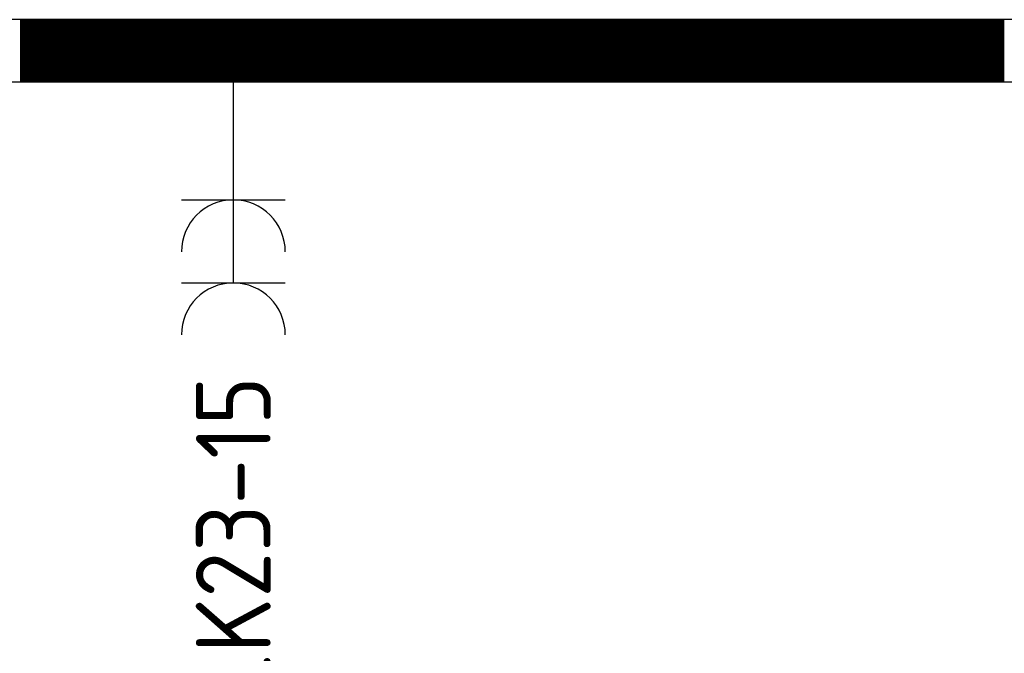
# Model space of a CAD drawing. Header units: millimetres. Extents: x -6587 to 112885, y 244 to 84344.
# Tile 45 of 57: x 68844 to 71214, y 36656 to 38182. Entities that reach past the tile are written whole.
import ezdxf
from ezdxf.enums import TextEntityAlignment as Align

# ---------------------------------------------------------------- set-up
doc = ezdxf.new("R2010")
doc.units = ezdxf.units.MM
doc.header["$LTSCALE"] = 100
doc.layers.get('0').update_dxf_attribs({"color": 9, "linetype": 'CONTINUOUS'})
for name, color, linetype in [('ALL-----_REFLIJNEN', 8, 'CONTINUOUS'), ('EB62203-_ATTRIB', 2, 'CONTINUOUS'), ('EL62203-_KRACHT-WCD230', 3, 'CONTINUOUS'), ('LIJN025', 10, 'CONTINUOUS')]:
    doc.layers.add(name, color=color, linetype=linetype)
doc.styles.add('1_8', font='iso', dxfattribs={"width": 0.7, "height": 1.8})
doc.styles.add('NORATT', font='isocp.shx')

# ---------------------------------------------------------------- blocks, each defined once
blk = doc.blocks.new('ES3W2A')
for p, q in [((1.25, 2), (-1.25, 2)), ((0, 2), (0, -3)), ((1.25, 0), (-1.25, 0))]:
    blk.add_line(p, q)
for centre in [(0, 3.25), (0, 1.25)]:
    blk.add_arc(centre, 1.25, 180, 0)
at = {"color": 0, "style": 'NORATT'}
for tag, flags, p in [('VERMOGEN', 9, (-2.5, 5)), ('GELIJK', 9, (5, 5)), ('GROEP', 8, (0, 5)), ('SCHAK', 8, (2.5, 5)), ('KAST', 9, (7, 5)), ('TAL', 8, (2.5, 5))]:
    blk.add_attdef(tag, text='', height=1.8, rotation=90, dxfattribs=dict(at, flags=flags)).set_placement(p, align=Align.MIDDLE_CENTER)
at = {"color": 0, "style": 'NORATT', "flags": 8}
blk.add_attdef('DOEL', text='', height=1.8, rotation=90, dxfattribs=at).set_placement((-2.5, 5), align=Align.MIDDLE_LEFT)
at = {"color": 0, "style": 'NORATT', "flags": 9}
blk.add_attdef('M_CODE', text='', height=1.8, dxfattribs=at).set_placement((0, 0), align=Align.MIDDLE_CENTER)
blk = doc.blocks.new('A$Cb38f1ce1')
at = {"layer": 'ALL-----_REFLIJNEN', "color": 8, "linetype": 'Continuous'}
for p, q in [((70801.7, 31655), (64837.7, 31655)), ((70801.7, 31655), (64837.7, 31655)), ((65594.8, 31655), (65594.8, 31505)), ((65596.8, 31655), (65596.8, 31505)), ((65598.8, 31655), (65598.8, 31505)), ((65600.8, 31655), (65600.8, 31505)), ((65602.8, 31655), (65602.8, 31505)), ((65604.8, 31655), (65604.8, 31505)), ((65606.8, 31655), (65606.8, 31505)), ((65608.8, 31655), (65608.8, 31505)), ((65610.8, 31655), (65610.8, 31505)), ((65612.8, 31655), (65612.8, 31505)), ((65614.8, 31655), (65614.8, 31505)), ((65616.8, 31655), (65616.8, 31505)), ((65618.8, 31655), (65618.8, 31505)), ((65620.8, 31655), (65620.8, 31505)), ((65622.8, 31655), (65622.8, 31505)), ((65624.8, 31655), (65624.8, 31505)), ((65626.8, 31655), (65626.8, 31505)), ((65628.8, 31655), (65628.8, 31505)), ((65630.8, 31655), (65630.8, 31505)), ((65632.8, 31655), (65632.8, 31505)), ((65634.8, 31655), (65634.8, 31505)), ((65635, 31655), (65785, 31505)), ((65635, 31655), (65785, 31505)), ((65636.8, 31655), (65636.8, 31505)), ((65638.8, 31655), (65638.8, 31505)), ((65640.8, 31655), (65640.8, 31505)), ((65642.8, 31655), (65642.8, 31505)), ((65644.8, 31655), (65644.8, 31505)), ((65646.8, 31655), (65646.8, 31505)), ((65648.8, 31655), (65648.8, 31505)), ((65650.8, 31655), (65650.8, 31505)), ((65652.8, 31655), (65652.8, 31505)), ((65654.8, 31655), (65654.8, 31505)), ((65656.8, 31655), (65656.8, 31505)), ((65658.8, 31655), (65658.8, 31505)), ((65660.8, 31655), (65660.8, 31505)), ((65662.8, 31655), (65662.8, 31505)), ((65664.8, 31655), (65664.8, 31505)), ((65666.8, 31655), (65666.8, 31505)), ((65668.8, 31655), (65668.8, 31505)), ((65670.8, 31655), (65670.8, 31505)), ((65672.8, 31655), (65672.8, 31505)), ((65674.8, 31655), (65674.8, 31505)), ((65676.8, 31655), (65676.8, 31505)), ((65678.8, 31655), (65678.8, 31505)), ((65680.8, 31655), (65680.8, 31505)), ((65682.8, 31655), (65682.8, 31505)), ((65684.8, 31655), (65684.8, 31505)), ((65686.8, 31655), (65686.8, 31505)), ((65688.8, 31655), (65688.8, 31505)), ((65690.8, 31655), (65690.8, 31505)), ((65692.8, 31655), (65692.8, 31505)), ((65694.8, 31655), (65694.8, 31505)), ((65696.8, 31655), (65696.8, 31505)), ((65698.8, 31655), (65698.8, 31505)), ((65700.8, 31655), (65700.8, 31505)), ((65702.8, 31655), (65702.8, 31505)), ((65704.8, 31655), (65704.8, 31505)), ((65706.8, 31655), (65706.8, 31505)), ((65708.8, 31655), (65708.8, 31505)), ((65710.8, 31655), (65710.8, 31505)), ((65712.8, 31655), (65712.8, 31505)), ((65714.8, 31655), (65714.8, 31505)), ((65716.8, 31655), (65716.8, 31505)), ((65718.8, 31655), (65718.8, 31505)), ((65720.8, 31655), (65720.8, 31505)), ((65722.8, 31655), (65722.8, 31505)), ((65724.8, 31655), (65724.8, 31505)), ((65726.8, 31655), (65726.8, 31505)), ((65728.8, 31655), (65728.8, 31505)), ((65730.8, 31655), (65730.8, 31505)), ((65732.8, 31655), (65732.8, 31505)), ((65734.8, 31655), (65734.8, 31505)), ((65736.8, 31655), (65736.8, 31505)), ((65738.8, 31655), (65738.8, 31505)), ((65740.8, 31655), (65740.8, 31505)), ((65742.8, 31655), (65742.8, 31505)), ((65744.8, 31655), (65744.8, 31505)), ((65746.8, 31655), (65746.8, 31505)), ((65748.8, 31655), (65748.8, 31505)), ((65750.8, 31655), (65750.8, 31505)), ((65752.8, 31655), (65752.8, 31505)), ((65754.8, 31655), (65754.8, 31505)), ((65756.8, 31655), (65756.8, 31505)), ((65758.8, 31655), (65758.8, 31505)), ((65760.8, 31655), (65760.8, 31505)), ((65762.8, 31655), (65762.8, 31505)), ((65764.8, 31655), (65764.8, 31505)), ((65766.8, 31655), (65766.8, 31505)), ((65768.8, 31655), (65768.8, 31505)), ((65770.8, 31655), (65770.8, 31505)), ((65772.8, 31655), (65772.8, 31505)), ((65774.8, 31655), (65774.8, 31505)), ((65776.8, 31655), (65776.8, 31505)), ((65778.8, 31655), (65778.8, 31505)), ((65780.8, 31655), (65780.8, 31505)), ((65782.8, 31655), (65782.8, 31505)), ((65784.8, 31655), (65784.8, 31505)), ((65786.8, 31655), (65786.8, 31505)), ((65788.8, 31655), (65788.8, 31505)), ((65790.8, 31655), (65790.8, 31505)), ((65792.8, 31655), (65792.8, 31505)), ((65794.8, 31655), (65794.8, 31505)), ((65796.8, 31655), (65796.8, 31505)), ((65798.8, 31655), (65798.8, 31505)), ((65800.8, 31655), (65800.8, 31505)), ((65802.8, 31655), (65802.8, 31505)), ((65804.8, 31655), (65804.8, 31505)), ((65806.8, 31655), (65806.8, 31505)), ((65808.8, 31655), (65808.8, 31505)), ((65810.8, 31655), (65810.8, 31505)), ((65812.8, 31655), (65812.8, 31505)), ((65814.8, 31655), (65814.8, 31505)), ((65816.8, 31655), (65816.8, 31505)), ((65818.8, 31655), (65818.8, 31505)), ((65820.8, 31655), (65820.8, 31505)), ((65822.8, 31655), (65822.8, 31505)), ((65824.8, 31655), (65824.8, 31505)), ((65826.8, 31655), (65826.8, 31505)), ((65828.8, 31655), (65828.8, 31505)), ((65830.8, 31655), (65830.8, 31505)), ((65832.8, 31655), (65832.8, 31505)), ((65834.8, 31655), (65834.8, 31505)), ((65836.8, 31655), (65836.8, 31505)), ((65838.8, 31655), (65838.8, 31505)), ((65840.8, 31655), (65840.8, 31505)), ((65842.8, 31655), (65842.8, 31505)), ((65844.8, 31655), (65844.8, 31505)), ((65846.8, 31655), (65846.8, 31505)), ((65847.1, 31655), (65997.1, 31505)), ((65847.1, 31655), (65997.1, 31505)), ((65848.8, 31655), (65848.8, 31505)), ((65850.8, 31655), (65850.8, 31505)), ((65852.8, 31655), (65852.8, 31505)), ((65854.8, 31655), (65854.8, 31505)), ((65856.8, 31655), (65856.8, 31505)), ((65858.8, 31655), (65858.8, 31505)), ((65860.8, 31655), (65860.8, 31505)), ((65862.8, 31655), (65862.8, 31505)), ((65864.8, 31655), (65864.8, 31505)), ((65866.8, 31655), (65866.8, 31505)), ((65868.8, 31655), (65868.8, 31505)), ((65870.8, 31655), (65870.8, 31505)), ((65872.8, 31655), (65872.8, 31505)), ((65874.8, 31655), (65874.8, 31505)), ((65876.8, 31655), (65876.8, 31505)), ((65878.8, 31655), (65878.8, 31505)), ((65880.8, 31655), (65880.8, 31505)), ((65882.8, 31655), (65882.8, 31505)), ((65884.8, 31655), (65884.8, 31505)), ((65886.8, 31655), (65886.8, 31505)), ((65888.8, 31655), (65888.8, 31505)), ((65890.8, 31655), (65890.8, 31505)), ((65892.8, 31655), (65892.8, 31505)), ((65894.8, 31655), (65894.8, 31505)), ((65896.8, 31655), (65896.8, 31505)), ((65898.8, 31655), (65898.8, 31505)), ((65900.8, 31655), (65900.8, 31505)), ((65902.8, 31655), (65902.8, 31505)), ((65904.8, 31655), (65904.8, 31505)), ((65906.8, 31655), (65906.8, 31505)), ((65908.8, 31655), (65908.8, 31505)), ((65910.8, 31655), (65910.8, 31505)), ((65912.8, 31655), (65912.8, 31505)), ((65914.8, 31655), (65914.8, 31505)), ((65916.8, 31655), (65916.8, 31505)), ((65918.8, 31655), (65918.8, 31505)), ((65920.8, 31655), (65920.8, 31505)), ((65922.8, 31655), (65922.8, 31505)), ((65924.8, 31655), (65924.8, 31505)), ((65926.8, 31655), (65926.8, 31505)), ((65928.8, 31655), (65928.8, 31505)), ((65930.8, 31655), (65930.8, 31505)), ((65932.8, 31655), (65932.8, 31505)), ((65934.8, 31655), (65934.8, 31505)), ((65936.8, 31655), (65936.8, 31505)), ((65938.8, 31655), (65938.8, 31505)), ((65940.8, 31655), (65940.8, 31505)), ((65942.8, 31655), (65942.8, 31505)), ((65944.8, 31655), (65944.8, 31505)), ((65946.8, 31655), (65946.8, 31505)), ((65948.8, 31655), (65948.8, 31505)), ((65950.8, 31655), (65950.8, 31505)), ((65952.8, 31655), (65952.8, 31505)), ((65954.8, 31655), (65954.8, 31505)), ((65956.8, 31655), (65956.8, 31505)), ((65958.8, 31655), (65958.8, 31505)), ((65960.8, 31655), (65960.8, 31505)), ((65962.8, 31655), (65962.8, 31505)), ((65964.8, 31655), (65964.8, 31505)), ((65966.8, 31655), (65966.8, 31505)), ((65968.8, 31655), (65968.8, 31505)), ((65970.8, 31655), (65970.8, 31505)), ((65972.8, 31655), (65972.8, 31505)), ((65974.8, 31655), (65974.8, 31505)), ((65976.8, 31655), (65976.8, 31505)), ((65978.8, 31655), (65978.8, 31505)), ((65980.8, 31655), (65980.8, 31505)), ((65982.8, 31655), (65982.8, 31505)), ((65984.8, 31655), (65984.8, 31505)), ((65986.8, 31655), (65986.8, 31505)), ((65988.8, 31655), (65988.8, 31505)), ((65990.8, 31655), (65990.8, 31505)), ((65992.8, 31655), (65992.8, 31505)), ((65994.8, 31655), (65994.8, 31505)), ((65996.8, 31655), (65996.8, 31505)), ((65998.8, 31655), (65998.8, 31505)), ((66000.8, 31655), (66000.8, 31505)), ((66002.8, 31655), (66002.8, 31505)), ((66004.8, 31655), (66004.8, 31505)), ((66006.8, 31655), (66006.8, 31505)), ((66008.8, 31655), (66008.8, 31505)), ((66010.8, 31655), (66010.8, 31505)), ((66012.8, 31655), (66012.8, 31505)), ((66014.8, 31655), (66014.8, 31505)), ((66016.8, 31655), (66016.8, 31505)), ((66018.8, 31655), (66018.8, 31505)), ((66020.8, 31655), (66020.8, 31505)), ((66022.8, 31655), (66022.8, 31505)), ((66024.8, 31655), (66024.8, 31505)), ((66026.8, 31655), (66026.8, 31505)), ((66028.8, 31655), (66028.8, 31505)), ((66030.8, 31655), (66030.8, 31505)), ((66032.8, 31655), (66032.8, 31505)), ((66034.8, 31655), (66034.8, 31505)), ((66036.8, 31655), (66036.8, 31505)), ((66038.8, 31655), (66038.8, 31505)), ((66040.8, 31655), (66040.8, 31505)), ((66042.8, 31655), (66042.8, 31505)), ((66044.8, 31655), (66044.8, 31505)), ((66046.8, 31655), (66046.8, 31505)), ((66048.8, 31655), (66048.8, 31505)), ((66050.8, 31655), (66050.8, 31505)), ((66052.8, 31655), (66052.8, 31505)), ((66054.8, 31655), (66054.8, 31505)), ((66056.8, 31655), (66056.8, 31505)), ((66058.8, 31655), (66058.8, 31505)), ((66059.3, 31655), (66209.3, 31505)), ((66059.3, 31655), (66209.3, 31505)), ((66060.8, 31655), (66060.8, 31505)), ((66062.8, 31655), (66062.8, 31505)), ((66064.8, 31655), (66064.8, 31505)), ((66066.8, 31655), (66066.8, 31505)), ((66068.8, 31655), (66068.8, 31505)), ((66070.8, 31655), (66070.8, 31505)), ((66072.8, 31655), (66072.8, 31505)), ((66074.8, 31655), (66074.8, 31505)), ((66076.8, 31655), (66076.8, 31505)), ((66078.8, 31655), (66078.8, 31505)), ((66080.8, 31655), (66080.8, 31505)), ((66082.8, 31655), (66082.8, 31505)), ((66084.8, 31655), (66084.8, 31505)), ((66086.8, 31655), (66086.8, 31505)), ((66088.8, 31655), (66088.8, 31505)), ((66090.8, 31655), (66090.8, 31505)), ((66092.8, 31655), (66092.8, 31505)), ((66094.8, 31655), (66094.8, 31505)), ((66096.8, 31655), (66096.8, 31505)), ((66098.8, 31655), (66098.8, 31505)), ((66100.8, 31655), (66100.8, 31505)), ((66102.8, 31655), (66102.8, 31505)), ((66104.8, 31655), (66104.8, 31505)), ((66106.8, 31655), (66106.8, 31505)), ((66108.8, 31655), (66108.8, 31505)), ((66110.8, 31655), (66110.8, 31505)), ((66112.8, 31655), (66112.8, 31505)), ((66114.8, 31655), (66114.8, 31505)), ((66116.8, 31655), (66116.8, 31505)), ((66118.8, 31655), (66118.8, 31505)), ((66120.8, 31655), (66120.8, 31505)), ((66122.8, 31655), (66122.8, 31505)), ((66124.8, 31655), (66124.8, 31505)), ((66126.8, 31655), (66126.8, 31505)), ((66128.8, 31655), (66128.8, 31505)), ((66130.8, 31655), (66130.8, 31505)), ((66132.8, 31655), (66132.8, 31505)), ((66134.8, 31655), (66134.8, 31505)), ((66136.8, 31655), (66136.8, 31505)), ((66138.8, 31655), (66138.8, 31505)), ((66140.8, 31655), (66140.8, 31505)), ((66142.8, 31655), (66142.8, 31505)), ((66144.8, 31655), (66144.8, 31505)), ((66146.8, 31655), (66146.8, 31505)), ((66148.8, 31655), (66148.8, 31505)), ((66150.8, 31655), (66150.8, 31505)), ((66152.8, 31655), (66152.8, 31505)), ((66154.8, 31655), (66154.8, 31505)), ((66156.8, 31655), (66156.8, 31505)), ((66158.8, 31655), (66158.8, 31505)), ((66160.8, 31655), (66160.8, 31505)), ((66162.8, 31655), (66162.8, 31505)), ((66164.8, 31655), (66164.8, 31505)), ((66166.8, 31655), (66166.8, 31505)), ((66168.8, 31655), (66168.8, 31505)), ((66170.8, 31655), (66170.8, 31505)), ((66172.8, 31655), (66172.8, 31505)), ((66174.8, 31655), (66174.8, 31505)), ((66176.8, 31655), (66176.8, 31505)), ((66178.8, 31655), (66178.8, 31505)), ((66180.8, 31655), (66180.8, 31505)), ((66182.8, 31655), (66182.8, 31505)), ((66184.8, 31655), (66184.8, 31505)), ((66186.8, 31655), (66186.8, 31505)), ((66188.8, 31655), (66188.8, 31505)), ((66190.8, 31655), (66190.8, 31505)), ((66192.8, 31655), (66192.8, 31505)), ((66194.8, 31655), (66194.8, 31505)), ((66196.8, 31655), (66196.8, 31505)), ((66198.8, 31655), (66198.8, 31505)), ((66200.8, 31655), (66200.8, 31505)), ((66202.8, 31655), (66202.8, 31505)), ((66204.8, 31655), (66204.8, 31505)), ((66206.8, 31655), (66206.8, 31505)), ((66208.8, 31655), (66208.8, 31505)), ((66210.8, 31655), (66210.8, 31505)), ((66212.8, 31655), (66212.8, 31505)), ((66214.8, 31655), (66214.8, 31505)), ((66216.8, 31655), (66216.8, 31505)), ((66218.8, 31655), (66218.8, 31505)), ((66220.8, 31655), (66220.8, 31505)), ((66222.8, 31655), (66222.8, 31505)), ((66224.8, 31655), (66224.8, 31505)), ((66226.8, 31655), (66226.8, 31505)), ((66228.8, 31655), (66228.8, 31505)), ((66230.8, 31655), (66230.8, 31505)), ((66232.8, 31655), (66232.8, 31505)), ((66234.8, 31655), (66234.8, 31505)), ((66236.8, 31655), (66236.8, 31505)), ((66238.8, 31655), (66238.8, 31505)), ((66240.8, 31655), (66240.8, 31505)), ((66242.8, 31655), (66242.8, 31505)), ((66244.8, 31655), (66244.8, 31505)), ((66246.8, 31655), (66246.8, 31505)), ((66248.8, 31655), (66248.8, 31505)), ((66250.8, 31655), (66250.8, 31505)), ((66252.8, 31655), (66252.8, 31505)), ((66254.8, 31655), (66254.8, 31505)), ((66256.8, 31655), (66256.8, 31505)), ((66258.8, 31655), (66258.8, 31505)), ((66260.8, 31655), (66260.8, 31505)), ((66262.8, 31655), (66262.8, 31505)), ((66264.8, 31655), (66264.8, 31505)), ((66266.8, 31655), (66266.8, 31505)), ((66268.8, 31655), (66268.8, 31505)), ((66270.8, 31655), (66270.8, 31505)), ((66271.4, 31655), (66421.4, 31505)), ((66271.4, 31655), (66421.4, 31505)), ((66272.8, 31655), (66272.8, 31505)), ((66274.8, 31655), (66274.8, 31505)), ((66276.8, 31655), (66276.8, 31505)), ((66278.8, 31655), (66278.8, 31505)), ((66280.8, 31655), (66280.8, 31505)), ((66282.8, 31655), (66282.8, 31505)), ((66284.8, 31655), (66284.8, 31505)), ((66286.8, 31655), (66286.8, 31505)), ((66288.8, 31655), (66288.8, 31505)), ((66290.8, 31655), (66290.8, 31505)), ((66292.8, 31655), (66292.8, 31505)), ((66294.8, 31655), (66294.8, 31505)), ((66296.8, 31655), (66296.8, 31505)), ((66298.8, 31655), (66298.8, 31505)), ((66300.8, 31655), (66300.8, 31505)), ((66302.8, 31655), (66302.8, 31505)), ((66304.8, 31655), (66304.8, 31505)), ((66306.8, 31655), (66306.8, 31505)), ((66308.8, 31655), (66308.8, 31505)), ((66310.8, 31655), (66310.8, 31505)), ((66312.8, 31655), (66312.8, 31505)), ((66314.8, 31655), (66314.8, 31505)), ((66316.8, 31655), (66316.8, 31505)), ((66318.8, 31655), (66318.8, 31505)), ((66320.8, 31655), (66320.8, 31505)), ((66322.8, 31655), (66322.8, 31505)), ((66324.8, 31655), (66324.8, 31505)), ((66326.8, 31655), (66326.8, 31505)), ((66328.8, 31655), (66328.8, 31505)), ((66330.8, 31655), (66330.8, 31505)), ((66332.8, 31655), (66332.8, 31505)), ((66334.8, 31655), (66334.8, 31505)), ((66336.8, 31655), (66336.8, 31505)), ((66338.8, 31655), (66338.8, 31505)), ((66340.8, 31655), (66340.8, 31505)), ((66342.8, 31655), (66342.8, 31505)), ((66344.8, 31655), (66344.8, 31505)), ((66346.8, 31655), (66346.8, 31505)), ((66348.8, 31655), (66348.8, 31505)), ((66350.8, 31655), (66350.8, 31505)), ((66352.8, 31655), (66352.8, 31505)), ((66354.8, 31655), (66354.8, 31505)), ((66356.8, 31655), (66356.8, 31505)), ((66358.8, 31655), (66358.8, 31505)), ((66360.8, 31655), (66360.8, 31505)), ((66362.8, 31655), (66362.8, 31505)), ((66364.8, 31655), (66364.8, 31505)), ((66366.8, 31655), (66366.8, 31505)), ((66368.8, 31655), (66368.8, 31505)), ((66370.8, 31655), (66370.8, 31505)), ((66372.8, 31655), (66372.8, 31505)), ((66374.8, 31655), (66374.8, 31505)), ((66376.8, 31655), (66376.8, 31505)), ((66378.8, 31655), (66378.8, 31505)), ((66380.8, 31655), (66380.8, 31505)), ((66382.8, 31655), (66382.8, 31505)), ((66384.8, 31655), (66384.8, 31505)), ((66386.8, 31655), (66386.8, 31505)), ((66388.8, 31655), (66388.8, 31505)), ((66390.8, 31655), (66390.8, 31505)), ((66392.8, 31655), (66392.8, 31505)), ((66394.8, 31655), (66394.8, 31505)), ((66396.8, 31655), (66396.8, 31505)), ((66398.8, 31655), (66398.8, 31505)), ((66400.8, 31655), (66400.8, 31505)), ((66402.8, 31655), (66402.8, 31505)), ((66404.8, 31655), (66404.8, 31505)), ((66406.8, 31655), (66406.8, 31505)), ((66408.8, 31655), (66408.8, 31505)), ((66410.8, 31655), (66410.8, 31505)), ((66412.8, 31655), (66412.8, 31505)), ((66414.8, 31655), (66414.8, 31505)), ((66416.8, 31655), (66416.8, 31505)), ((66418.8, 31655), (66418.8, 31505)), ((66420.8, 31655), (66420.8, 31505)), ((66422.8, 31655), (66422.8, 31505)), ((66424.8, 31655), (66424.8, 31505)), ((66426.8, 31655), (66426.8, 31505)), ((66428.8, 31655), (66428.8, 31505)), ((66430.8, 31655), (66430.8, 31505)), ((66432.8, 31655), (66432.8, 31505)), ((66434.8, 31655), (66434.8, 31505)), ((66436.8, 31655), (66436.8, 31505)), ((66438.8, 31655), (66438.8, 31505)), ((66440.8, 31655), (66440.8, 31505)), ((66442.8, 31655), (66442.8, 31505)), ((66444.8, 31655), (66444.8, 31505)), ((66446.8, 31655), (66446.8, 31505)), ((66448.8, 31655), (66448.8, 31505)), ((66450.8, 31655), (66450.8, 31505)), ((66452.8, 31655), (66452.8, 31505)), ((66454.8, 31655), (66454.8, 31505)), ((66456.8, 31655), (66456.8, 31505)), ((66458.8, 31655), (66458.8, 31505)), ((66460.8, 31655), (66460.8, 31505)), ((66462.8, 31655), (66462.8, 31505)), ((66464.8, 31655), (66464.8, 31505)), ((66466.8, 31655), (66466.8, 31505)), ((66468.8, 31655), (66468.8, 31505)), ((66470.8, 31655), (66470.8, 31505)), ((66472.8, 31655), (66472.8, 31505)), ((66474.8, 31655), (66474.8, 31505)), ((66476.8, 31655), (66476.8, 31505)), ((66478.8, 31655), (66478.8, 31505)), ((66480.8, 31655), (66480.8, 31505)), ((66482.8, 31655), (66482.8, 31505)), ((66483.5, 31655), (66633.5, 31505)), ((66483.5, 31655), (66633.5, 31505)), ((66484.8, 31655), (66484.8, 31505)), ((66486.8, 31655), (66486.8, 31505)), ((66488.8, 31655), (66488.8, 31505)), ((66490.8, 31655), (66490.8, 31505)), ((66492.8, 31655), (66492.8, 31505)), ((66494.8, 31655), (66494.8, 31505)), ((66496.8, 31655), (66496.8, 31505)), ((66498.8, 31655), (66498.8, 31505)), ((66500.8, 31655), (66500.8, 31505)), ((66502.8, 31655), (66502.8, 31505)), ((66504.8, 31655), (66504.8, 31505)), ((66506.8, 31655), (66506.8, 31505)), ((66508.8, 31655), (66508.8, 31505)), ((66510.8, 31655), (66510.8, 31505)), ((66512.8, 31655), (66512.8, 31505)), ((66514.8, 31655), (66514.8, 31505)), ((66516.8, 31655), (66516.8, 31505)), ((66518.8, 31655), (66518.8, 31505)), ((66520.8, 31655), (66520.8, 31505)), ((66522.8, 31655), (66522.8, 31505)), ((66524.8, 31655), (66524.8, 31505)), ((66526.8, 31655), (66526.8, 31505)), ((66528.8, 31655), (66528.8, 31505)), ((66530.8, 31655), (66530.8, 31505)), ((66532.8, 31655), (66532.8, 31505)), ((66534.8, 31655), (66534.8, 31505)), ((66536.8, 31655), (66536.8, 31505)), ((66538.8, 31655), (66538.8, 31505)), ((66540.8, 31655), (66540.8, 31505)), ((66542.8, 31655), (66542.8, 31505)), ((66544.8, 31655), (66544.8, 31505)), ((66546.8, 31655), (66546.8, 31505)), ((66548.8, 31655), (66548.8, 31505)), ((66550.8, 31655), (66550.8, 31505)), ((66552.8, 31655), (66552.8, 31505)), ((66554.8, 31655), (66554.8, 31505)), ((66556.8, 31655), (66556.8, 31505)), ((66558.8, 31655), (66558.8, 31505)), ((66560.8, 31655), (66560.8, 31505)), ((66562.8, 31655), (66562.8, 31505)), ((66564.8, 31655), (66564.8, 31505)), ((66566.8, 31655), (66566.8, 31505)), ((66568.8, 31655), (66568.8, 31505)), ((66570.8, 31655), (66570.8, 31505)), ((66572.8, 31655), (66572.8, 31505)), ((66574.8, 31655), (66574.8, 31505)), ((66576.8, 31655), (66576.8, 31505)), ((66578.8, 31655), (66578.8, 31505)), ((66580.8, 31655), (66580.8, 31505)), ((66582.8, 31655), (66582.8, 31505)), ((66584.8, 31655), (66584.8, 31505)), ((66586.8, 31655), (66586.8, 31505)), ((66588.8, 31655), (66588.8, 31505)), ((66590.8, 31655), (66590.8, 31505)), ((66592.8, 31655), (66592.8, 31505)), ((66594.8, 31655), (66594.8, 31505)), ((66596.8, 31655), (66596.8, 31505)), ((66598.8, 31655), (66598.8, 31505)), ((66600.8, 31655), (66600.8, 31505)), ((66602.8, 31655), (66602.8, 31505)), ((66604.8, 31655), (66604.8, 31505)), ((66606.8, 31655), (66606.8, 31505)), ((66608.8, 31655), (66608.8, 31505)), ((66610.8, 31655), (66610.8, 31505)), ((66612.8, 31655), (66612.8, 31505)), ((66614.8, 31655), (66614.8, 31505)), ((66616.8, 31655), (66616.8, 31505)), ((66618.8, 31655), (66618.8, 31505)), ((66620.8, 31655), (66620.8, 31505)), ((66622.8, 31655), (66622.8, 31505)), ((66624.8, 31655), (66624.8, 31505)), ((66626.8, 31655), (66626.8, 31505)), ((66628.8, 31655), (66628.8, 31505)), ((66630.8, 31655), (66630.8, 31505)), ((66632.8, 31655), (66632.8, 31505)), ((66634.8, 31655), (66634.8, 31505)), ((66636.8, 31655), (66636.8, 31505)), ((66638.8, 31655), (66638.8, 31505)), ((66640.8, 31655), (66640.8, 31505)), ((66642.8, 31655), (66642.8, 31505)), ((66644.8, 31655), (66644.8, 31505)), ((66646.8, 31655), (66646.8, 31505)), ((66648.8, 31655), (66648.8, 31505)), ((66650.8, 31655), (66650.8, 31505)), ((66652.8, 31655), (66652.8, 31505)), ((66654.8, 31655), (66654.8, 31505)), ((66656.8, 31655), (66656.8, 31505)), ((66658.8, 31655), (66658.8, 31505)), ((66660.8, 31655), (66660.8, 31505)), ((66662.8, 31655), (66662.8, 31505)), ((66664.8, 31655), (66664.8, 31505)), ((66666.8, 31655), (66666.8, 31505)), ((66668.8, 31655), (66668.8, 31505)), ((66670.8, 31655), (66670.8, 31505)), ((66672.8, 31655), (66672.8, 31505)), ((66674.8, 31655), (66674.8, 31505)), ((66676.8, 31655), (66676.8, 31505)), ((66678.8, 31655), (66678.8, 31505)), ((66680.8, 31655), (66680.8, 31505)), ((66682.8, 31655), (66682.8, 31505)), ((66684.8, 31655), (66684.8, 31505)), ((66686.8, 31655), (66686.8, 31505)), ((66688.8, 31655), (66688.8, 31505)), ((66690.8, 31655), (66690.8, 31505)), ((66692.8, 31655), (66692.8, 31505)), ((66694.8, 31655), (66694.8, 31505)), ((66695.7, 31655), (66845.7, 31505)), ((66695.7, 31655), (66845.7, 31505)), ((66696.8, 31655), (66696.8, 31505)), ((66698.8, 31655), (66698.8, 31505)), ((66700.8, 31655), (66700.8, 31505)), ((66702.8, 31655), (66702.8, 31505)), ((66704.8, 31655), (66704.8, 31505)), ((66706.8, 31655), (66706.8, 31505)), ((66708.8, 31655), (66708.8, 31505)), ((66710.8, 31655), (66710.8, 31505)), ((66712.8, 31655), (66712.8, 31505)), ((66714.8, 31655), (66714.8, 31505)), ((66716.8, 31655), (66716.8, 31505)), ((66718.8, 31655), (66718.8, 31505)), ((66720.8, 31655), (66720.8, 31505)), ((66722.8, 31655), (66722.8, 31505)), ((66724.8, 31655), (66724.8, 31505)), ((66726.8, 31655), (66726.8, 31505)), ((66728.8, 31655), (66728.8, 31505)), ((66730.8, 31655), (66730.8, 31505)), ((66732.8, 31655), (66732.8, 31505)), ((66734.8, 31655), (66734.8, 31505)), ((66736.8, 31655), (66736.8, 31505)), ((66738.8, 31655), (66738.8, 31505)), ((66740.8, 31655), (66740.8, 31505)), ((66742.8, 31655), (66742.8, 31505)), ((66744.8, 31655), (66744.8, 31505)), ((66746.8, 31655), (66746.8, 31505)), ((66748.8, 31655), (66748.8, 31505)), ((66750.8, 31655), (66750.8, 31505)), ((66752.8, 31655), (66752.8, 31505)), ((66754.8, 31655), (66754.8, 31505)), ((66756.8, 31655), (66756.8, 31505)), ((66758.8, 31655), (66758.8, 31505)), ((66760.8, 31655), (66760.8, 31505)), ((66762.8, 31655), (66762.8, 31505)), ((66764.8, 31655), (66764.8, 31505)), ((66766.8, 31655), (66766.8, 31505)), ((66768.8, 31655), (66768.8, 31505)), ((66770.8, 31655), (66770.8, 31505)), ((66772.8, 31655), (66772.8, 31505)), ((66774.8, 31655), (66774.8, 31505)), ((66776.8, 31655), (66776.8, 31505)), ((66778.8, 31655), (66778.8, 31505)), ((66780.8, 31655), (66780.8, 31505)), ((66782.8, 31655), (66782.8, 31505)), ((66784.8, 31655), (66784.8, 31505)), ((66786.8, 31655), (66786.8, 31505)), ((66788.8, 31655), (66788.8, 31505)), ((66790.8, 31655), (66790.8, 31505)), ((66792.8, 31655), (66792.8, 31505)), ((66794.8, 31655), (66794.8, 31505)), ((66796.8, 31655), (66796.8, 31505)), ((66798.8, 31655), (66798.8, 31505)), ((66800.8, 31655), (66800.8, 31505)), ((66802.8, 31655), (66802.8, 31505)), ((66804.8, 31655), (66804.8, 31505)), ((66806.8, 31655), (66806.8, 31505)), ((66808.8, 31655), (66808.8, 31505)), ((66810.8, 31655), (66810.8, 31505)), ((66812.8, 31655), (66812.8, 31505)), ((66814.8, 31655), (66814.8, 31505)), ((66816.8, 31655), (66816.8, 31505)), ((66818.8, 31655), (66818.8, 31505)), ((66820.8, 31655), (66820.8, 31505)), ((66822.8, 31655), (66822.8, 31505)), ((66824.8, 31655), (66824.8, 31505)), ((66826.8, 31655), (66826.8, 31505)), ((66828.8, 31655), (66828.8, 31505)), ((66830.8, 31655), (66830.8, 31505)), ((66832.8, 31655), (66832.8, 31505)), ((66834.8, 31655), (66834.8, 31505)), ((66836.8, 31655), (66836.8, 31505)), ((66838.8, 31655), (66838.8, 31505)), ((66840.8, 31655), (66840.8, 31505)), ((66842.8, 31655), (66842.8, 31505)), ((66844.8, 31655), (66844.8, 31505)), ((66846.8, 31655), (66846.8, 31505)), ((66848.8, 31655), (66848.8, 31505)), ((66850.8, 31655), (66850.8, 31505)), ((66852.8, 31655), (66852.8, 31505)), ((66854.8, 31655), (66854.8, 31505)), ((66856.8, 31655), (66856.8, 31505)), ((66858.8, 31655), (66858.8, 31505)), ((66860.8, 31655), (66860.8, 31505)), ((66862.8, 31655), (66862.8, 31505)), ((66864.8, 31655), (66864.8, 31505)), ((66866.8, 31655), (66866.8, 31505)), ((66868.8, 31655), (66868.8, 31505)), ((66870.8, 31655), (66870.8, 31505)), ((66872.8, 31655), (66872.8, 31505)), ((66874.8, 31655), (66874.8, 31505)), ((66876.8, 31655), (66876.8, 31505)), ((66878.8, 31655), (66878.8, 31505)), ((66880.8, 31655), (66880.8, 31505)), ((66882.8, 31655), (66882.8, 31505)), ((66884.8, 31655), (66884.8, 31505)), ((66886.8, 31655), (66886.8, 31505)), ((66888.8, 31655), (66888.8, 31505)), ((66890.8, 31655), (66890.8, 31505)), ((66892.8, 31655), (66892.8, 31505)), ((66894.8, 31655), (66894.8, 31505)), ((66896.8, 31655), (66896.8, 31505)), ((66898.8, 31655), (66898.8, 31505)), ((66900.8, 31655), (66900.8, 31505)), ((66902.8, 31655), (66902.8, 31505)), ((66904.8, 31655), (66904.8, 31505)), ((66906.8, 31655), (66906.8, 31505)), ((66907.8, 31655), (67057.8, 31505)), ((66907.8, 31655), (67057.8, 31505)), ((66908.8, 31655), (66908.8, 31505)), ((66910.8, 31655), (66910.8, 31505)), ((66912.8, 31655), (66912.8, 31505)), ((66914.8, 31655), (66914.8, 31505)), ((66916.8, 31655), (66916.8, 31505)), ((66918.8, 31655), (66918.8, 31505)), ((66920.8, 31655), (66920.8, 31505)), ((66922.8, 31655), (66922.8, 31505)), ((66924.8, 31655), (66924.8, 31505)), ((66926.8, 31655), (66926.8, 31505)), ((66928.8, 31655), (66928.8, 31505)), ((66930.8, 31655), (66930.8, 31505)), ((66932.8, 31655), (66932.8, 31505)), ((66934.8, 31655), (66934.8, 31505)), ((66936.8, 31655), (66936.8, 31505)), ((66938.8, 31655), (66938.8, 31505)), ((66940.8, 31655), (66940.8, 31505)), ((66942.8, 31655), (66942.8, 31505)), ((66944.8, 31655), (66944.8, 31505)), ((66946.8, 31655), (66946.8, 31505)), ((66948.8, 31655), (66948.8, 31505)), ((66950.8, 31655), (66950.8, 31505)), ((66952.8, 31655), (66952.8, 31505)), ((66954.8, 31655), (66954.8, 31505)), ((66956.8, 31655), (66956.8, 31505)), ((66958.8, 31655), (66958.8, 31505)), ((66960.8, 31655), (66960.8, 31505)), ((66962.8, 31655), (66962.8, 31505)), ((66964.8, 31655), (66964.8, 31505)), ((66966.8, 31655), (66966.8, 31505)), ((66968.8, 31655), (66968.8, 31505)), ((66970.8, 31655), (66970.8, 31505)), ((66972.8, 31655), (66972.8, 31505)), ((66974.8, 31655), (66974.8, 31505)), ((66976.8, 31655), (66976.8, 31505)), ((66978.8, 31655), (66978.8, 31505)), ((66980.8, 31655), (66980.8, 31505)), ((66982.8, 31655), (66982.8, 31505)), ((66984.8, 31655), (66984.8, 31505)), ((66986.8, 31655), (66986.8, 31505)), ((66988.8, 31655), (66988.8, 31505)), ((66990.8, 31655), (66990.8, 31505)), ((66992.8, 31655), (66992.8, 31505)), ((66994.8, 31655), (66994.8, 31505)), ((66996.8, 31655), (66996.8, 31505)), ((66998.8, 31655), (66998.8, 31505)), ((67000.8, 31655), (67000.8, 31505)), ((67002.8, 31655), (67002.8, 31505)), ((67004.8, 31655), (67004.8, 31505)), ((67006.8, 31655), (67006.8, 31505)), ((67008.8, 31655), (67008.8, 31505)), ((67010.8, 31655), (67010.8, 31505)), ((67012.8, 31655), (67012.8, 31505)), ((67014.8, 31655), (67014.8, 31505)), ((67016.8, 31655), (67016.8, 31505)), ((67018.8, 31655), (67018.8, 31505)), ((67020.8, 31655), (67020.8, 31505)), ((67022.8, 31655), (67022.8, 31505)), ((67024.8, 31655), (67024.8, 31505)), ((67026.8, 31655), (67026.8, 31505)), ((67028.8, 31655), (67028.8, 31505)), ((67030.8, 31655), (67030.8, 31505)), ((67032.8, 31655), (67032.8, 31505)), ((67034.8, 31655), (67034.8, 31505)), ((67036.8, 31655), (67036.8, 31505)), ((67038.8, 31655), (67038.8, 31505)), ((67040.8, 31655), (67040.8, 31505)), ((67042.8, 31655), (67042.8, 31505)), ((67044.8, 31655), (67044.8, 31505)), ((67046.8, 31655), (67046.8, 31505)), ((67048.8, 31655), (67048.8, 31505)), ((67050.8, 31655), (67050.8, 31505)), ((67052.8, 31655), (67052.8, 31505)), ((67054.8, 31655), (67054.8, 31505)), ((67056.8, 31655), (67056.8, 31505)), ((67058.8, 31655), (67058.8, 31505)), ((67060.8, 31655), (67060.8, 31505)), ((67062.8, 31655), (67062.8, 31505)), ((67064.8, 31655), (67064.8, 31505)), ((67066.8, 31655), (67066.8, 31505)), ((67068.8, 31655), (67068.8, 31505)), ((67070.8, 31655), (67070.8, 31505)), ((67072.8, 31655), (67072.8, 31505)), ((67074.8, 31655), (67074.8, 31505)), ((67076.8, 31655), (67076.8, 31505)), ((67078.8, 31655), (67078.8, 31505)), ((67080.8, 31655), (67080.8, 31505)), ((67082.8, 31655), (67082.8, 31505)), ((67084.8, 31655), (67084.8, 31505)), ((67086.8, 31655), (67086.8, 31505)), ((67088.8, 31655), (67088.8, 31505)), ((67090.8, 31655), (67090.8, 31505)), ((67092.8, 31655), (67092.8, 31505)), ((67094.8, 31655), (67094.8, 31505)), ((67096.8, 31655), (67096.8, 31505)), ((67098.8, 31655), (67098.8, 31505)), ((67100.8, 31655), (67100.8, 31505)), ((67102.8, 31655), (67102.8, 31505)), ((67104.8, 31655), (67104.8, 31505)), ((67106.8, 31655), (67106.8, 31505)), ((67108.8, 31655), (67108.8, 31505)), ((67110.8, 31655), (67110.8, 31505)), ((67112.8, 31655), (67112.8, 31505)), ((67114.8, 31655), (67114.8, 31505)), ((67116.8, 31655), (67116.8, 31505)), ((67118.8, 31655), (67118.8, 31505)), ((67119.9, 31655), (67269.9, 31505)), ((67119.9, 31655), (67269.9, 31505)), ((67120.8, 31655), (67120.8, 31505)), ((67122.8, 31655), (67122.8, 31505)), ((67124.8, 31655), (67124.8, 31505)), ((67126.8, 31655), (67126.8, 31505)), ((67128.8, 31655), (67128.8, 31505)), ((67130.8, 31655), (67130.8, 31505)), ((67132.8, 31655), (67132.8, 31505)), ((67134.8, 31655), (67134.8, 31505)), ((67136.8, 31655), (67136.8, 31505)), ((67138.8, 31655), (67138.8, 31505)), ((67140.8, 31655), (67140.8, 31505)), ((67142.8, 31655), (67142.8, 31505)), ((67144.8, 31655), (67144.8, 31505)), ((67146.8, 31655), (67146.8, 31505)), ((67148.8, 31655), (67148.8, 31505)), ((67150.8, 31655), (67150.8, 31505)), ((67152.8, 31655), (67152.8, 31505)), ((67154.8, 31655), (67154.8, 31505)), ((67156.8, 31655), (67156.8, 31505)), ((67158.8, 31655), (67158.8, 31505)), ((67160.8, 31655), (67160.8, 31505)), ((67162.8, 31655), (67162.8, 31505)), ((67164.8, 31655), (67164.8, 31505)), ((67166.8, 31655), (67166.8, 31505)), ((67168.8, 31655), (67168.8, 31505)), ((67170.8, 31655), (67170.8, 31505)), ((67172.8, 31655), (67172.8, 31505)), ((67174.8, 31655), (67174.8, 31505)), ((67176.8, 31655), (67176.8, 31505)), ((67178.8, 31655), (67178.8, 31505)), ((67180.8, 31655), (67180.8, 31505)), ((67182.8, 31655), (67182.8, 31505)), ((67184.8, 31655), (67184.8, 31505)), ((67186.8, 31655), (67186.8, 31505)), ((67188.8, 31655), (67188.8, 31505)), ((67190.8, 31655), (67190.8, 31505)), ((67192.8, 31655), (67192.8, 31505)), ((67194.8, 31655), (67194.8, 31505)), ((67196.8, 31655), (67196.8, 31505)), ((67198.8, 31655), (67198.8, 31505)), ((67200.8, 31655), (67200.8, 31505)), ((67202.8, 31655), (67202.8, 31505)), ((67204.8, 31655), (67204.8, 31505)), ((67206.8, 31655), (67206.8, 31505)), ((67208.8, 31655), (67208.8, 31505)), ((67210.8, 31655), (67210.8, 31505)), ((67212.8, 31655), (67212.8, 31505)), ((67214.8, 31655), (67214.8, 31505)), ((67216.8, 31655), (67216.8, 31505)), ((67218.8, 31655), (67218.8, 31505)), ((67220.8, 31655), (67220.8, 31505)), ((67222.8, 31655), (67222.8, 31505)), ((67224.8, 31655), (67224.8, 31505)), ((67226.8, 31655), (67226.8, 31505)), ((67228.8, 31655), (67228.8, 31505)), ((67230.8, 31655), (67230.8, 31505)), ((67232.8, 31655), (67232.8, 31505)), ((67234.8, 31655), (67234.8, 31505)), ((67236.8, 31655), (67236.8, 31505)), ((67238.8, 31655), (67238.8, 31505)), ((67240.8, 31655), (67240.8, 31505)), ((67242.8, 31655), (67242.8, 31505)), ((67244.8, 31655), (67244.8, 31505)), ((67246.8, 31655), (67246.8, 31505)), ((67248.8, 31655), (67248.8, 31505)), ((67250.8, 31655), (67250.8, 31505)), ((67252.8, 31655), (67252.8, 31505)), ((67254.8, 31655), (67254.8, 31505)), ((67256.8, 31655), (67256.8, 31505)), ((67258.8, 31655), (67258.8, 31505)), ((67260.8, 31655), (67260.8, 31505)), ((67262.8, 31655), (67262.8, 31505)), ((67264.8, 31655), (67264.8, 31505)), ((67266.8, 31655), (67266.8, 31505)), ((67268.8, 31655), (67268.8, 31505)), ((67270.8, 31655), (67270.8, 31505)), ((67272.8, 31655), (67272.8, 31505)), ((67274.8, 31655), (67274.8, 31505)), ((67276.8, 31655), (67276.8, 31505)), ((67278.8, 31655), (67278.8, 31505)), ((67280.8, 31655), (67280.8, 31505)), ((67282.8, 31655), (67282.8, 31505)), ((67284.8, 31655), (67284.8, 31505)), ((67286.8, 31655), (67286.8, 31505)), ((67288.8, 31655), (67288.8, 31505)), ((67290.8, 31655), (67290.8, 31505)), ((67292.8, 31655), (67292.8, 31505)), ((67294.8, 31655), (67294.8, 31505)), ((67296.8, 31655), (67296.8, 31505)), ((67298.8, 31655), (67298.8, 31505)), ((67300.8, 31655), (67300.8, 31505)), ((67302.8, 31655), (67302.8, 31505)), ((67304.8, 31655), (67304.8, 31505)), ((67306.8, 31655), (67306.8, 31505)), ((67308.8, 31655), (67308.8, 31505)), ((67310.8, 31655), (67310.8, 31505)), ((67312.8, 31655), (67312.8, 31505)), ((67314.8, 31655), (67314.8, 31505)), ((67316.8, 31655), (67316.8, 31505)), ((67318.8, 31655), (67318.8, 31505)), ((67320.8, 31655), (67320.8, 31505)), ((67322.8, 31655), (67322.8, 31505)), ((67324.8, 31655), (67324.8, 31505)), ((67326.8, 31655), (67326.8, 31505)), ((67328.8, 31655), (67328.8, 31505)), ((67330.8, 31655), (67330.8, 31505)), ((67332.1, 31655), (67482.1, 31505)), ((67332.1, 31655), (67482.1, 31505)), ((67332.8, 31655), (67332.8, 31505)), ((67334.8, 31655), (67334.8, 31505)), ((67336.8, 31655), (67336.8, 31505)), ((67338.8, 31655), (67338.8, 31505)), ((67340.8, 31655), (67340.8, 31505)), ((67342.8, 31655), (67342.8, 31505)), ((67344.8, 31655), (67344.8, 31505)), ((67346.8, 31655), (67346.8, 31505)), ((67348.8, 31655), (67348.8, 31505)), ((67350.8, 31655), (67350.8, 31505)), ((67352.8, 31655), (67352.8, 31505)), ((67354.8, 31655), (67354.8, 31505)), ((67356.8, 31655), (67356.8, 31505)), ((67358.8, 31655), (67358.8, 31505)), ((67360.8, 31655), (67360.8, 31505)), ((67362.8, 31655), (67362.8, 31505)), ((67364.8, 31655), (67364.8, 31505)), ((67366.8, 31655), (67366.8, 31505)), ((67368.8, 31655), (67368.8, 31505)), ((67370.8, 31655), (67370.8, 31505)), ((67372.8, 31655), (67372.8, 31505)), ((67374.8, 31655), (67374.8, 31505)), ((67376.8, 31655), (67376.8, 31505)), ((67378.8, 31655), (67378.8, 31505)), ((67380.8, 31655), (67380.8, 31505)), ((67382.8, 31655), (67382.8, 31505)), ((67384.8, 31655), (67384.8, 31505)), ((67386.8, 31655), (67386.8, 31505)), ((67388.8, 31655), (67388.8, 31505)), ((67390.8, 31655), (67390.8, 31505)), ((67392.8, 31655), (67392.8, 31505)), ((67394.8, 31655), (67394.8, 31505)), ((67396.8, 31655), (67396.8, 31505)), ((67398.8, 31655), (67398.8, 31505)), ((67400.8, 31655), (67400.8, 31505)), ((67402.8, 31655), (67402.8, 31505)), ((67404.8, 31655), (67404.8, 31505)), ((67406.8, 31655), (67406.8, 31505)), ((67408.8, 31655), (67408.8, 31505)), ((67410.8, 31655), (67410.8, 31505)), ((67412.8, 31655), (67412.8, 31505)), ((67414.8, 31655), (67414.8, 31505)), ((67416.8, 31655), (67416.8, 31505)), ((67418.8, 31655), (67418.8, 31505)), ((67420.8, 31655), (67420.8, 31505)), ((67422.8, 31655), (67422.8, 31505)), ((67424.8, 31655), (67424.8, 31505)), ((67426.8, 31655), (67426.8, 31505)), ((67428.8, 31655), (67428.8, 31505)), ((67430.8, 31655), (67430.8, 31505)), ((67432.8, 31655), (67432.8, 31505)), ((67434.8, 31655), (67434.8, 31505)), ((67436.8, 31655), (67436.8, 31505)), ((67438.8, 31655), (67438.8, 31505)), ((67440.8, 31655), (67440.8, 31505)), ((67442.8, 31655), (67442.8, 31505)), ((67444.8, 31655), (67444.8, 31505)), ((67446.8, 31655), (67446.8, 31505)), ((67448.8, 31655), (67448.8, 31505)), ((67450.8, 31655), (67450.8, 31505)), ((67452.8, 31655), (67452.8, 31505)), ((67454.8, 31655), (67454.8, 31505)), ((67456.8, 31655), (67456.8, 31505)), ((67458.8, 31655), (67458.8, 31505)), ((67460.8, 31655), (67460.8, 31505)), ((67462.8, 31655), (67462.8, 31505)), ((67464.8, 31655), (67464.8, 31505)), ((67466.8, 31655), (67466.8, 31505)), ((67468.8, 31655), (67468.8, 31505)), ((67470.8, 31655), (67470.8, 31505)), ((67472.8, 31655), (67472.8, 31505)), ((67474.8, 31655), (67474.8, 31505)), ((67476.8, 31655), (67476.8, 31505)), ((67478.8, 31655), (67478.8, 31505)), ((67480.8, 31655), (67480.8, 31505)), ((67482.8, 31655), (67482.8, 31505)), ((67484.8, 31655), (67484.8, 31505)), ((67486.8, 31655), (67486.8, 31505)), ((67488.8, 31655), (67488.8, 31505)), ((67490.8, 31655), (67490.8, 31505)), ((67492.8, 31655), (67492.8, 31505)), ((67494.8, 31655), (67494.8, 31505)), ((67496.8, 31655), (67496.8, 31505)), ((67498.8, 31655), (67498.8, 31505)), ((67500.8, 31655), (67500.8, 31505)), ((67502.8, 31655), (67502.8, 31505)), ((67504.8, 31655), (67504.8, 31505)), ((67506.8, 31655), (67506.8, 31505)), ((67508.8, 31655), (67508.8, 31505)), ((67510.8, 31655), (67510.8, 31505)), ((67512.8, 31655), (67512.8, 31505)), ((67514.8, 31655), (67514.8, 31505)), ((67516.8, 31655), (67516.8, 31505)), ((67518.8, 31655), (67518.8, 31505)), ((67520.8, 31655), (67520.8, 31505)), ((67522.8, 31655), (67522.8, 31505)), ((67524.8, 31655), (67524.8, 31505)), ((67526.8, 31655), (67526.8, 31505)), ((67528.8, 31655), (67528.8, 31505)), ((67530.8, 31655), (67530.8, 31505)), ((67532.8, 31655), (67532.8, 31505)), ((67534.8, 31655), (67534.8, 31505)), ((67536.8, 31655), (67536.8, 31505)), ((67538.8, 31655), (67538.8, 31505)), ((67540.8, 31655), (67540.8, 31505)), ((67542.8, 31655), (67542.8, 31505)), ((67544.2, 31655), (67694.2, 31505)), ((67544.2, 31655), (67694.2, 31505)), ((67544.8, 31655), (67544.8, 31505)), ((67546.8, 31655), (67546.8, 31505)), ((67548.8, 31655), (67548.8, 31505)), ((67550.8, 31655), (67550.8, 31505)), ((67552.8, 31655), (67552.8, 31505)), ((67554.8, 31655), (67554.8, 31505)), ((67556.8, 31655), (67556.8, 31505)), ((67558.8, 31655), (67558.8, 31505)), ((67560.8, 31655), (67560.8, 31505)), ((67562.8, 31655), (67562.8, 31505)), ((67564.8, 31655), (67564.8, 31505)), ((67566.8, 31655), (67566.8, 31505)), ((67568.8, 31655), (67568.8, 31505)), ((67570.8, 31655), (67570.8, 31505)), ((67572.8, 31655), (67572.8, 31505)), ((67574.8, 31655), (67574.8, 31505)), ((67576.8, 31655), (67576.8, 31505)), ((67578.8, 31655), (67578.8, 31505)), ((67580.8, 31655), (67580.8, 31505)), ((67582.8, 31655), (67582.8, 31505)), ((67584.8, 31655), (67584.8, 31505)), ((67586.8, 31655), (67586.8, 31505)), ((67588.8, 31655), (67588.8, 31505)), ((67590.8, 31655), (67590.8, 31505)), ((67592.8, 31655), (67592.8, 31505)), ((67594.8, 31655), (67594.8, 31505)), ((67596.8, 31655), (67596.8, 31505)), ((67598.8, 31655), (67598.8, 31505)), ((67600.8, 31655), (67600.8, 31505)), ((67602.8, 31655), (67602.8, 31505)), ((67604.8, 31655), (67604.8, 31505)), ((67606.8, 31655), (67606.8, 31505)), ((67608.8, 31655), (67608.8, 31505)), ((67610.8, 31655), (67610.8, 31505)), ((67612.8, 31655), (67612.8, 31505)), ((67614.8, 31655), (67614.8, 31505)), ((67616.8, 31655), (67616.8, 31505)), ((67618.8, 31655), (67618.8, 31505)), ((67620.8, 31655), (67620.8, 31505)), ((67622.8, 31655), (67622.8, 31505)), ((67624.8, 31655), (67624.8, 31505)), ((67626.8, 31655), (67626.8, 31505)), ((67628.8, 31655), (67628.8, 31505)), ((67630.8, 31655), (67630.8, 31505)), ((67632.8, 31655), (67632.8, 31505)), ((67634.8, 31655), (67634.8, 31505)), ((67636.8, 31655), (67636.8, 31505)), ((67638.8, 31655), (67638.8, 31505)), ((67640.8, 31655), (67640.8, 31505)), ((67642.8, 31655), (67642.8, 31505)), ((67644.8, 31655), (67644.8, 31505)), ((67646.8, 31655), (67646.8, 31505)), ((67648.8, 31655), (67648.8, 31505)), ((67650.8, 31655), (67650.8, 31505)), ((67652.8, 31655), (67652.8, 31505)), ((67654.8, 31655), (67654.8, 31505)), ((67656.8, 31655), (67656.8, 31505)), ((67658.8, 31655), (67658.8, 31505)), ((67660.8, 31655), (67660.8, 31505)), ((67662.8, 31655), (67662.8, 31505)), ((67664.8, 31655), (67664.8, 31505)), ((67666.8, 31655), (67666.8, 31505)), ((67668.8, 31655), (67668.8, 31505)), ((67670.8, 31655), (67670.8, 31505)), ((67672.8, 31655), (67672.8, 31505)), ((67674.8, 31655), (67674.8, 31505)), ((67676.8, 31655), (67676.8, 31505)), ((67678.8, 31655), (67678.8, 31505)), ((67680.8, 31655), (67680.8, 31505)), ((67682.8, 31655), (67682.8, 31505)), ((67684.8, 31655), (67684.8, 31505)), ((67686.8, 31655), (67686.8, 31505)), ((67688.8, 31655), (67688.8, 31505)), ((67690.8, 31655), (67690.8, 31505)), ((67692.8, 31655), (67692.8, 31505)), ((67694.8, 31655), (67694.8, 31505)), ((67696.8, 31655), (67696.8, 31505)), ((67698.8, 31655), (67698.8, 31505)), ((67700.8, 31655), (67700.8, 31505)), ((67702.8, 31655), (67702.8, 31505)), ((67704.8, 31655), (67704.8, 31505)), ((67706.8, 31655), (67706.8, 31505)), ((67708.8, 31655), (67708.8, 31505)), ((67710.8, 31655), (67710.8, 31505)), ((67712.8, 31655), (67712.8, 31505)), ((67714.8, 31655), (67714.8, 31505)), ((67716.8, 31655), (67716.8, 31505)), ((67718.8, 31655), (67718.8, 31505)), ((67720.8, 31655), (67720.8, 31505)), ((67722.8, 31655), (67722.8, 31505)), ((67724.8, 31655), (67724.8, 31505)), ((67726.8, 31655), (67726.8, 31505)), ((67728.8, 31655), (67728.8, 31505)), ((67730.8, 31655), (67730.8, 31505)), ((67732.8, 31655), (67732.8, 31505)), ((67734.8, 31655), (67734.8, 31505)), ((67736.8, 31655), (67736.8, 31505)), ((67738.8, 31655), (67738.8, 31505)), ((67740.8, 31655), (67740.8, 31505)), ((67742.8, 31655), (67742.8, 31505)), ((67744.8, 31655), (67744.8, 31505)), ((67746.8, 31655), (67746.8, 31505)), ((67748.8, 31655), (67748.8, 31505)), ((67750.8, 31655), (67750.8, 31505)), ((67752.8, 31655), (67752.8, 31505)), ((67754.8, 31655), (67754.8, 31505)), ((67756.3, 31655), (67906.3, 31505)), ((67756.3, 31655), (67906.3, 31505)), ((67756.8, 31655), (67756.8, 31505)), ((67758.8, 31655), (67758.8, 31505)), ((67760.8, 31655), (67760.8, 31505)), ((67762.8, 31655), (67762.8, 31505)), ((67764.8, 31655), (67764.8, 31505)), ((67766.8, 31655), (67766.8, 31505)), ((67768.8, 31655), (67768.8, 31505)), ((67770.8, 31655), (67770.8, 31505)), ((67772.8, 31655), (67772.8, 31505)), ((67774.8, 31655), (67774.8, 31505)), ((67776.8, 31655), (67776.8, 31505)), ((67778.8, 31655), (67778.8, 31505)), ((67780.8, 31655), (67780.8, 31505)), ((67782.8, 31655), (67782.8, 31505)), ((67784.8, 31655), (67784.8, 31505)), ((67786.8, 31655), (67786.8, 31505)), ((67788.8, 31655), (67788.8, 31505)), ((67790.8, 31655), (67790.8, 31505)), ((67792.8, 31655), (67792.8, 31505)), ((67794.8, 31655), (67794.8, 31505)), ((67796.8, 31655), (67796.8, 31505)), ((67798.8, 31655), (67798.8, 31505)), ((67800.8, 31655), (67800.8, 31505)), ((67802.8, 31655), (67802.8, 31505)), ((67804.8, 31655), (67804.8, 31505)), ((67806.8, 31655), (67806.8, 31505)), ((67808.8, 31655), (67808.8, 31505)), ((67810.8, 31655), (67810.8, 31505)), ((67812.8, 31655), (67812.8, 31505)), ((67814.8, 31655), (67814.8, 31505)), ((67816.8, 31655), (67816.8, 31505)), ((67818.8, 31655), (67818.8, 31505)), ((67820.8, 31655), (67820.8, 31505)), ((67822.8, 31655), (67822.8, 31505)), ((67824.8, 31655), (67824.8, 31505)), ((67826.8, 31655), (67826.8, 31505)), ((67828.8, 31655), (67828.8, 31505)), ((67830.8, 31655), (67830.8, 31505)), ((67832.8, 31655), (67832.8, 31505)), ((67834.8, 31655), (67834.8, 31505)), ((67836.8, 31655), (67836.8, 31505)), ((67838.8, 31655), (67838.8, 31505)), ((67840.8, 31655), (67840.8, 31505)), ((67842.8, 31655), (67842.8, 31505)), ((67844.8, 31655), (67844.8, 31505)), ((67846.8, 31655), (67846.8, 31505)), ((67848.8, 31655), (67848.8, 31505)), ((67850.8, 31655), (67850.8, 31505)), ((67852.8, 31655), (67852.8, 31505)), ((67854.8, 31655), (67854.8, 31505)), ((67856.8, 31655), (67856.8, 31505)), ((67858.8, 31655), (67858.8, 31505)), ((67860.8, 31655), (67860.8, 31505)), ((67862.8, 31655), (67862.8, 31505)), ((67864.8, 31655), (67864.8, 31505)), ((67866.8, 31655), (67866.8, 31505)), ((67868.8, 31655), (67868.8, 31505)), ((67870.8, 31655), (67870.8, 31505)), ((67872.8, 31655), (67872.8, 31505)), ((67874.8, 31655), (67874.8, 31505)), ((67876.8, 31655), (67876.8, 31505)), ((67878.8, 31655), (67878.8, 31505)), ((67880.8, 31655), (67880.8, 31505)), ((67882.8, 31655), (67882.8, 31505)), ((67884.8, 31655), (67884.8, 31505)), ((67886.8, 31655), (67886.8, 31505)), ((67888.8, 31655), (67888.8, 31505)), ((67890.8, 31655), (67890.8, 31505)), ((67892.8, 31655), (67892.8, 31505)), ((67894.8, 31655), (67894.8, 31505)), ((67896.8, 31655), (67896.8, 31505)), ((67898.8, 31655), (67898.8, 31505)), ((67900.8, 31655), (67900.8, 31505)), ((67902.8, 31655), (67902.8, 31505)), ((67904.8, 31655), (67904.8, 31505)), ((67906.8, 31655), (67906.8, 31505)), ((67908.8, 31655), (67908.8, 31505)), ((67910.8, 31655), (67910.8, 31505)), ((67912.8, 31655), (67912.8, 31505)), ((67914.8, 31655), (67914.8, 31505)), ((67916.8, 31655), (67916.8, 31505)), ((67918.8, 31655), (67918.8, 31505)), ((67920.8, 31655), (67920.8, 31505)), ((67922.8, 31655), (67922.8, 31505)), ((67924.8, 31655), (67924.8, 31505)), ((67926.8, 31655), (67926.8, 31505)), ((67928.8, 31655), (67928.8, 31505)), ((67930.8, 31655), (67930.8, 31505)), ((67932.8, 31655), (67932.8, 31505)), ((67934.8, 31655), (67934.8, 31505)), ((67936.8, 31655), (67936.8, 31505)), ((67938.8, 31655), (67938.8, 31505)), ((67940.8, 31655), (67940.8, 31505)), ((67942.8, 31655), (67942.8, 31505)), ((67944.8, 31655), (67944.8, 31505)), ((67946.8, 31655), (67946.8, 31505)), ((67948.8, 31655), (67948.8, 31505)), ((67950.8, 31655), (67950.8, 31505)), ((67952.8, 31655), (67952.8, 31505)), ((67954.8, 31655), (67954.8, 31505)), ((67956.8, 31655), (67956.8, 31505)), ((67958.8, 31655), (67958.8, 31505)), ((67960.8, 31655), (67960.8, 31505)), ((64837.7, 31505), (70801.7, 31505)), ((64837.7, 31505), (70801.7, 31505))]:
    blk.add_line(p, q, dxfattribs=at)

msp = doc.modelspace()

# ---------------------------------------------------------------- block references
at = {"layer": 'EL62203-_KRACHT-WCD230'}
ref = msp.add_blockref('ES3W2A', (69358.5, 37747.9, 1050), dxfattribs=dict(at, xscale=100, yscale=100, zscale=100, rotation=180.0000000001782))
ref.add_attrib('GROEP', 'LK23-15', dxfattribs={"layer": 'EB62203-_ATTRIB', "color": 1, "height": 180, "rotation": 90, "style": '1_8', "flags": 8}).set_placement((69358.5, 37322.9, 1050), align=Align.MIDDLE_RIGHT)
at = {"layer": 'LIJN025'}
msp.add_blockref('A$Cb38f1ce1', (3251.2, 6526.8), dxfattribs=at)

doc.saveas('drawing.dxf')
